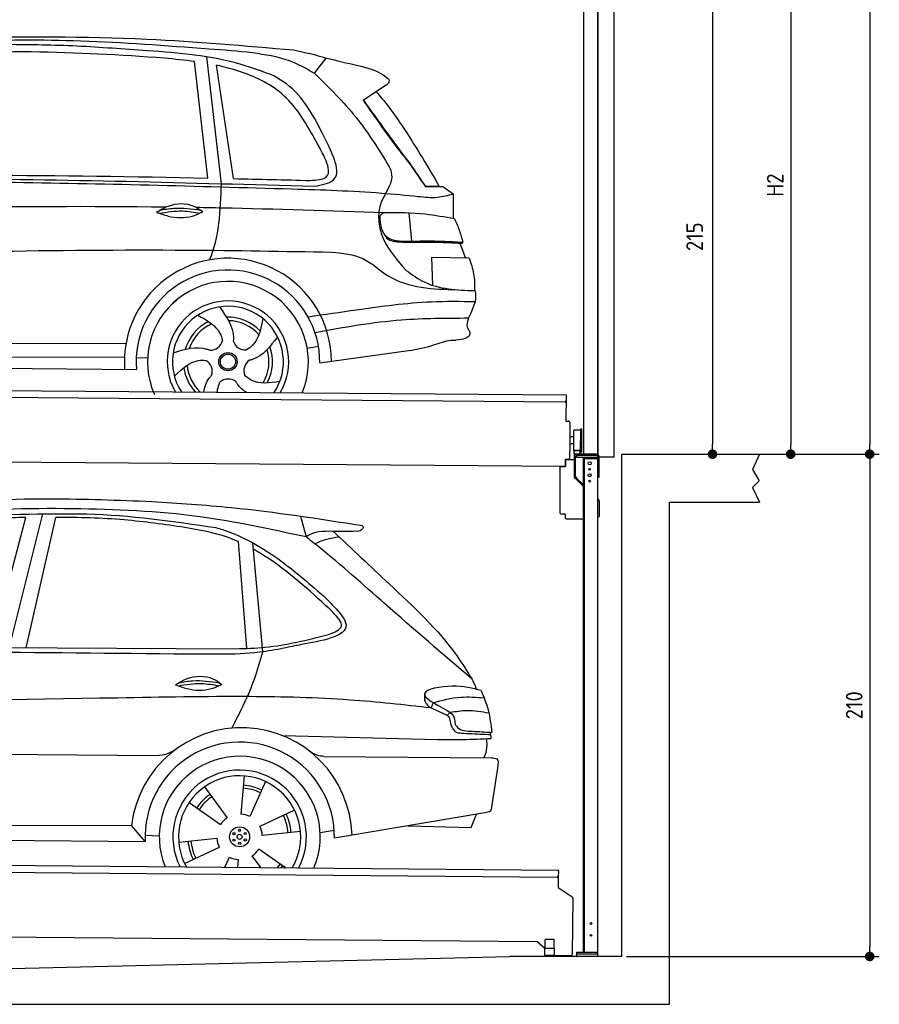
# Model space of a CAD drawing. Header units: millimetres. Extents: x -411 to 6777, y 0 to 6927.
# Tile 5 of 6: x 3183 to 6777, y 0 to 4117. Entities that reach past the tile are written whole.
import ezdxf

# ---------------------------------------------------------------- set-up
doc = ezdxf.new("R2010")
doc.units = ezdxf.units.MM
doc.layers.add('4', color=3, linetype='Continuous')
for name, color, linetype, lineweight in [('AM_0', 7, 'Continuous', 50), ('car', 10, 'Continuous', 25), ('Gebäude', 7, 'Continuous', 25), ('Plattform', 7, 'Continuous', 25), ('Ständer vorne', 7, 'Continuous', 25), ('Tor', 200, 'Continuous', 25)]:
    doc.layers.add(name, color=color, linetype=linetype, lineweight=lineweight)
doc.styles.get("Standard").update_dxf_attribs({"font": 'ISOCP.SHX'})
doc.dimstyles.new('GEN-ISO', dxfattribs={"dimscale": 20, "dimtxt": 3.5, "dimasz": 2, "dimexe": 2, "dimexo": 1, "dimgap": 1.5, "dimtad": 1, "dimdec": 1, "dimlfac": 0.1, "dimdsep": 46, "dimtxsty": 'STANDARD', "dimblk": 'PUNKT', "dimcen": 2, "dimclrd": 256, "dimclre": 256, "dimclrt": 2, "dimadec": 0, "dimazin": 0, "dimtp": 0.1, "dimtm": 0.1, "dimtfac": 0.71, "dimtdec": 1, "dimtmove": 2, "dimatfit": 3, "dimldrblk": 'PUNKT', "dimfxl": 2, "dimtolj": 1, "dimarcsym": 0})

# ---------------------------------------------------------------- blocks, each defined once
blk = doc.blocks.new('PUNKT')
at = {"layer": '4', "color": 0, "linetype": 'ByBlock'}
blk.add_line((-0.5, 0), (-1, 0), dxfattribs=at)
at = {"layer": '4', "color": 0, "linetype": 'ByBlock', "const_width": 0.5}
blk.add_lwpolyline([(-0.25, 0, 1), (0.25, 0, 1)], format="xyb", close=True, dxfattribs=at)
blk = doc.blocks.new('*D68')
at = {"layer": '4', "lineweight": -2, "transparency": 16777216}
for p, q in [((5720, 6150.6), (6776.9, 6150.6)), ((6736.9, 6110.6), (6736.9, 2340)), ((6195.4, 2300), (6776.9, 2300))]:
    blk.add_line(p, q, dxfattribs=at)
at = {"layer": 'Defpoints', "color": 0, "transparency": 16777216}
for p in [(5700, 6150.6), (6175.4, 2300), (6736.9, 2300)]:
    blk.add_point(p, dxfattribs=at)
at = {"layer": '4', "lineweight": -2, "transparency": 16777216, "xscale": 40, "yscale": 40, "zscale": 40}
for p, rotation in [((6736.9, 6150.6), 90), ((6736.9, 2300), 270)]:
    blk.add_blockref('PUNKT', p, dxfattribs=dict(at, rotation=rotation))
at = {"layer": '4', "color": 2, "transparency": 16777216, "insert": (6671.9, 4225.3), "char_height": 70, "attachment_point": 5, "rotation": 90}
blk.add_mtext('385', dxfattribs=at)
blk = doc.blocks.new('*D69')
at = {"layer": '4', "lineweight": -2, "transparency": 16777216}
for p, q in [((6295.4, 2300), (6776.9, 2300)), ((6736.9, 2260), (6736.9, 240)), ((5720, 200), (6776.9, 200))]:
    blk.add_line(p, q, dxfattribs=at)
at = {"layer": 'Defpoints', "color": 0, "transparency": 16777216}
for p in [(6275.4, 2300), (5700, 200), (6736.9, 200)]:
    blk.add_point(p, dxfattribs=at)
at = {"layer": '4', "lineweight": -2, "transparency": 16777216, "xscale": 40, "yscale": 40, "zscale": 40}
for p, rotation in [((6736.9, 2300), 90), ((6736.9, 200), 270)]:
    blk.add_blockref('PUNKT', p, dxfattribs=dict(at, rotation=rotation))
at = {"layer": '4', "color": 2, "transparency": 16777216, "insert": (6671.9, 1250), "char_height": 70, "attachment_point": 5, "rotation": 90}
blk.add_mtext('210', dxfattribs=at)
blk = doc.blocks.new('*D70')
at = {"layer": '4', "lineweight": -2, "transparency": 16777216}
for p, q in [((5920, 4550), (6446.5, 4550)), ((6406.5, 4510), (6406.5, 2340)), ((6295.4, 2300), (6446.5, 2300))]:
    blk.add_line(p, q, dxfattribs=at)
at = {"layer": 'Defpoints', "color": 0, "transparency": 16777216}
for p in [(5900, 4550), (6275.4, 2300), (6406.5, 2300)]:
    blk.add_point(p, dxfattribs=at)
at = {"layer": '4', "lineweight": -2, "transparency": 16777216, "xscale": 40, "yscale": 40, "zscale": 40}
for p, rotation in [((6406.5, 4550), 90), ((6406.5, 2300), 270)]:
    blk.add_blockref('PUNKT', p, dxfattribs=dict(at, rotation=rotation))
at = {"layer": '4', "color": 2, "transparency": 16777216, "insert": (6341.5, 3425), "char_height": 70, "attachment_point": 5, "rotation": 90}
blk.add_mtext('H2', dxfattribs=at)
blk = doc.blocks.new('*D72')
at = {"layer": '4', "lineweight": -2, "transparency": 16777216}
for p, q in [((5457.5, 4450), (6119.3, 4450)), ((6079.3, 4410), (6079.3, 2340)), ((6099.3, 2300), (6119.3, 2300))]:
    blk.add_line(p, q, dxfattribs=at)
at = {"layer": 'Defpoints', "color": 0, "transparency": 16777216}
for p in [(5437.5, 4450), (6079.3, 2300), (6079.3, 2300)]:
    blk.add_point(p, dxfattribs=at)
at = {"layer": '4', "lineweight": -2, "transparency": 16777216, "xscale": 40, "yscale": 40, "zscale": 40}
for p, rotation in [((6079.3, 4450), 90), ((6079.3, 2300), 270)]:
    blk.add_blockref('PUNKT', p, dxfattribs=dict(at, rotation=rotation))
at = {"layer": '4', "color": 2, "transparency": 16777216, "insert": (6004.7, 3209.2), "char_height": 70, "attachment_point": 5, "rotation": 90}
blk.add_mtext('215', dxfattribs=at)
blk = doc.blocks.new('UG Plattfrom Gl550')
at = {"layer": 'Plattform'}
for p, q in [((498.3, 603.8), (5435.1, 560.7)), ((5429.8, 530.7), (503, 573.7)), ((5434.9, 535.7), (5434.5, 488.2)), ((5435, 554.7), (5434.9, 535.7)), ((5435, 554.7), (5435.1, 560.7)), ((5434.5, 488.2), (5492.9, 448.7)), ((5495.1, 444.5), (5493, 208.2)), ((5347, 261.5), (621.4, 302.7)), ((5378.7, 233.7), (5347, 261.5)), ((5379.7, 235.2), (5380.1, 271.2)), ((5418.1, 270.8), (5380.1, 271.2)), ((5417.7, 234.8), (5418.1, 270.8)), ((5378.5, 205.2), (5378.7, 235.2)), ((5378.7, 235.2), (5418.7, 234.8)), ((5418.5, 204.8), (5418.7, 234.8)), ((5378.5, 205.2), (5418.5, 204.8)), ((5488, 203.2), (5414.8, 203.9))]:
    blk.add_line(p, q, dxfattribs=at)
for centre, radius, start, end in [((5429.9, 535.7), 5, 269.5, 359.5), ((5490.1, 444.5), 5, 359.5, 55.9134), ((5425.8, 243.8), 12, 227.6897, 228.0904), ((5488, 208.2), 5, 269.5, 359.5), ((5414.9, 208.9), 5, 232.6301, 269.5)]:
    blk.add_arc(centre, radius, start, end, dxfattribs=at)
blk = doc.blocks.new('Palette EG Gl550')
at = {"layer": 'Plattform'}
for p, q in [((429.5, 2587), (5467.3, 2548)), ((5462.1, 2518), (434.2, 2557)), ((5467.3, 2548), (5466.5, 2438)), ((5466.5, 2438), (5478.5, 2437.9)), ((5483.4, 2432.8), (5482.7, 2342.8)), ((5499.6, 2315.6), (5500.2, 2399.8)), ((5527.5, 2310.5), (5528.3, 2404.5)), ((5532.3, 2404.5), (5531.5, 2310.5)), ((5501.1, 2372.8), (5484.1, 2373)), ((5482.7, 2342.8), (5482.3, 2282.9)), ((5499.8, 2342.7), (5482.7, 2342.8)), ((5525.9, 2315), (5500.9, 2315)), ((5500.9, 2300), (5500.9, 2315)), ((5512.9, 2315), (5500.9, 2315)), ((5500.9, 2300), (5500.9, 2315)), ((5525.9, 2300), (5525.9, 2315)), ((5525.9, 2300), (5525.9, 2315)), ((5465, 2248), (341.7, 2287.7)), ((5465.2, 2278), (5465, 2248)), ((5465.2, 2278), (5477.2, 2277.9)), ((5477.2, 2277.9), (5465.2, 2278)), ((5500.9, 2300), (5525.9, 2300)), ((5525.9, 2300), (5500.9, 2300))]:
    blk.add_line(p, q, dxfattribs=at)
for centre, radius, start, end in [((5462.1, 2523), 5, 268.5823, 358.5607), ((5478.4, 2432.9), 5, 359.556, 89.556), ((5500.6, 2399.8), 0.4, 91.7323, 179.3444), ((5511.7, 2073.6), 326.8, 87.1739, 91.9438), ((5527.8, 2400.4), 0.4, 266.9623, 359.3444), ((5530.3, 2404.5), 2, 359.3444, 179.3444), ((5500, 2315.6), 0.4, 179.3444, 266.9565), ((5519.7, 3199.4), 884.4, 268.7196, 270.4008), ((5491.8, 3403.4), 1088.9, 271.795, 271.861), ((5527.2, 2314.6), 0.4, 359.556, 91.938), ((5529.5, 2310.5), 2, 179.3444, 359.3444), ((5477.3, 2282.9), 5, 269.556, 359.556)]:
    blk.add_arc(centre, radius, start, end, dxfattribs=at)
blk = doc.blocks.new('Car_UG')
at = {"layer": 'car'}
for p, q in [((3049.2, 1522.4), (3188.4, 2067.2)), ((3119.4, 1502.8), (3258.9, 2083.2)), ((3195.1, 1523.2), (3313.9, 2069.2)), ((4335.9, 2084.9), (4360.6, 1997.9)), ((4117.6, 1529.9), (4077.5, 1975.5)), ((4183.9, 1515.6), (4137.4, 1971.2)), ((2018.2, 1516.7), (4071.9, 1528)), ((4898.3, 1310.6), (4890.6, 1288.6)), ((4969.6, 1271), (4957.5, 1258.2)), ((4270.6, 1166.3), (4917.8, 1157)), ((1740.1, 1072.2), (3746.7, 1078.5)), ((4444, 1080.7), (5146, 1082.9)), ((5170.6, 1040), (5147.6, 876.4)), ((4111.2, 996.4), (4099.2, 836.6)), ((3946.4, 949.2), (4041.9, 820.4)), ((4200.6, 974.2), (4136.9, 827.1)), ((3882.4, 882.9), (4014.8, 792.6)), ((4324, 855.1), (4179.5, 785.6)), ((5119.5, 852.3), (4491.4, 739.8)), ((5062.9, 790.2), (5084.5, 846)), ((1832.9, 770.4), (3642.9, 784.6)), ((3701, 717.8), (3642.9, 784.6)), ((4799.7, 795), (5062.9, 790.2)), ((3700.2, 744), (3759.2, 742.7)), ((4349.4, 766.5), (4190.1, 748.2)), ((4431.8, 763.6), (4490.2, 772.9)), ((1770.2, 716.1), (3701, 717.8)), ((3840.9, 716.5), (4000.2, 734.8)), ((3866.3, 628), (4010.8, 697.5)), ((4184.6, 613.8), (4148.4, 662.6)), ((4287.7, 613.9), (4175.5, 690.5)), ((4035.1, 613.6), (4053.4, 655.9)), ((4088.6, 613.6), (4091.1, 646.4))]:
    blk.add_line(p, q, dxfattribs=at)
for centre, radius in [((4095.2, 741.5), 41.9), ((4071.2, 754.5), 4.46), ((4095.1, 741.5), 10.7), ((4094.4, 768.7), 4.46), ((4118.3, 755.7), 4.46), ((4072, 727.3), 4.46), ((4095.9, 714.3), 4.46), ((4119, 728.6), 4.46)]:
    blk.add_circle(centre, radius, dxfattribs=at)
for centre, radius, start, end in [((4102.8, 735.3), 462.5, 2.1852, 173.8782), ((4095.8, 741.9), 395.6, 359.6869, 183.4999), ((4095.8, 741.9), 336.7, 337.6776, 202.4775), ((4095.2, 741.5), 279.1, 332.8088, 207.3462), ((4095.2, 741.5), 255.4, 330.0358, 210.1193), ((4095.2, 741.5), 216.3, 65.4485, 86.5251), ((4095.2, 741.5), 216.3, 125.4485, 146.5251), ((4095.1, 741.5), 204, 125.3726, 146.5671), ((4095.1, 741.5), 204, 65.3726, 86.5671), ((4095.2, 741.5), 95.2, 64.034, 87.5844), ((4095.1, 741.5), 204, 5.3726, 26.5671), ((4095.1, 741.5), 216.3, 5.4485, 26.5251), ((4095.2, 741.5), 95.2, 124.034, 147.5844), ((4095.1, 741.5), 95.2, 4.034, 27.5844), ((4095.1, 741.5), 216.3, 185.4485, 206.5251), ((4095.1, 741.5), 204, 185.3726, 206.5671), ((4095.1, 741.5), 95.2, 184.034, 207.5844), ((4095.1, 741.5), 95.2, 304.034, 327.5844), ((4095.1, 741.5), 95.2, 244.034, 267.5844), ((4095.1, 741.5), 204, 321.2555, 326.5671), ((4095.1, 741.5), 216.3, 323.8482, 326.5251)]:
    blk.add_arc(centre, radius, start, end, dxfattribs=at)
for points, knots in [([(2673.6, 2101.7), (2688.3, 2103.8), (2892.1, 2133.3), (3240, 2153.3), (3572.3, 2144.1), (3713.5, 2140.2)], [0, 0, 0, 0, 44.363443, 617.827051, 1041.677324, 1041.677324, 1041.677324, 1041.677324]), ([(4360.6, 1997.9), (4212.5, 2028.4), (3890.5, 2094.7), (3371.9, 2112.1), (2931.5, 2097.6), (2671.4, 2060.7), (2598.4, 2050.4)], [0, 0, 0, 0, 452.969864, 984.660554, 1551.463157, 1772.575196, 1772.575196, 1772.575196, 1772.575196]), ([(3713.5, 2140.2), (3824.9, 2134), (4119.8, 2117.7), (4412.2, 2074.8), (4594.1, 2048)], [0, 0, 0, 0, 334.596694, 885.796742, 885.796742, 885.796742, 885.796742]), ([(3188.4, 2067.2), (3174.9, 2066.9), (3075.5, 2064.8), (2904.7, 2061.4), (2749, 2038.7), (2678.4, 2028.4)], [666.326512, 666.326512, 666.326512, 666.326512, 706.624571, 964.215873, 1178.205668, 1178.205668, 1178.205668, 1178.205668]), ([(2694.7, 2041.5), (2699.6, 2042.3), (2889.8, 2073.3), (3138.1, 2082), (3380.2, 2085), (3434.7, 2085.7)], [0, 0, 0, 0, 14.958905, 578.066478, 741.647169, 741.647169, 741.647169, 741.647169]), ([(3853, 2032.7), (3768.5, 2043.9), (3589.5, 2067.6), (3409.2, 2070), (3313.9, 2069.2)], [0, 0, 0, 0, 255.50817, 540.950796, 540.950796, 540.950796, 540.950796]), ([(3434.7, 2085.7), (3437.6, 2085.6), (3621.2, 2082.5), (3803.6, 2057.8), (3983, 2033.5)], [0, 0, 0, 0, 8.707457, 550.797583, 550.797583, 550.797583, 550.797583]), ([(4077.5, 1975.5), (4062.4, 1982), (3990.2, 2009.7), (3913.4, 2022.6), (3853, 2032.7)], [496.692868, 496.692868, 496.692868, 496.692868, 546.059875, 728.869941, 728.869941, 728.869941, 728.869941]), ([(3983, 2033.5), (3992.1, 2030.8), (4122.8, 1993.1), (4274.9, 1889.8), (4402.4, 1780.6), (4434, 1753.4)], [0, 0, 0, 0, 28.300877, 407.953602, 533.273686, 533.273686, 533.273686, 533.273686]), ([(4567.3, 2023.6), (4540.9, 2022.8), (4476.9, 2020.7), (4400.8, 2025.5), (4365, 2000.8), (4360.6, 1997.9)], [0, 0, 0, 0, 80.522652, 194.664465, 210.337598, 210.337598, 210.337598, 210.337598]), ([(4474.2, 2022.3), (4552.5, 1949.8), (4731.7, 1783.9), (4944.6, 1591.7), (5039.9, 1442.6), (5060.7, 1410)], [0, 0, 0, 0, 320.576675, 734.270248, 850.262502, 850.262502, 850.262502, 850.262502]), ([(4594.1, 2048), (4595.8, 2046.4), (4601.5, 2041.3), (4590, 2023.4), (4576.1, 2023.5), (4567.3, 2023.6)], [0, 0, 0, 0, 6.503563, 21.332115, 46.748977, 46.748977, 46.748977, 46.748977]), ([(5060.7, 1410), (4937.4, 1513.5), (4721.5, 1694.6), (4492.8, 1896.3), (4378.8, 1983.9), (4360.6, 1997.9)], [0, 0, 0, 0, 483.056147, 845.367922, 914.230443, 914.230443, 914.230443, 914.230443]), ([(4397.3, 1969.6), (4413.3, 1977.2), (4445.4, 1992.5), (4480.7, 1997.3), (4498.4, 1999.8)], [0, 0, 0, 0, 52.794285, 106.128892, 106.128892, 106.128892, 106.128892]), ([(4477.3, 1683.1), (4391, 1761.8), (4285.5, 1857.9), (4162.9, 1932.5), (4140.1, 1944.9)], [0, 0, 0, 0, 349.622047, 427.224064, 427.224064, 427.224064, 427.224064]), ([(4434, 1753.4), (4448.8, 1739.2), (4484.5, 1704.7), (4586.9, 1590.1), (4379.5, 1555.8), (4295.1, 1537.1), (4272.3, 1532)], [0, 0, 0, 0, 64.508303, 155.959603, 359.557587, 434.696523, 434.696523, 434.696523, 434.696523]), ([(4458.1, 1590.9), (4483.4, 1601.3), (4534.4, 1622.3), (4496.5, 1662.7), (4477.3, 1683.1)], [0, 0, 0, 0, 64.897781, 131.027998, 131.027998, 131.027998, 131.027998]), ([(4071.9, 1528), (4112.5, 1529.5), (4243.4, 1534.4), (4370.4, 1567.8), (4458.1, 1590.9)], [0, 0, 0, 0, 121.545303, 392.179354, 392.179354, 392.179354, 392.179354]), ([(4272.3, 1532), (4238.6, 1525.2), (4151.2, 1507.4), (3996.6, 1502.9), (3876.9, 1502.8), (3811.9, 1502.7)], [0, 0, 0, 0, 103.03135, 267.243941, 462.405232, 462.405232, 462.405232, 462.405232]), ([(4058.7, 1195.7), (4092.8, 1264.2), (4144, 1367.4), (4173.9, 1478.4), (4183.9, 1515.6)], [0, 0, 0, 0, 228.776239, 344.156953, 344.156953, 344.156953, 344.156953]), ([(3820.1, 1374.7), (3836.1, 1384.5), (3882.2, 1412.9), (3960.6, 1416.3), (4001.7, 1386.9), (4013.7, 1378.2)], [0, 0, 0, 0, 56.386158, 162.852709, 206.792536, 206.792536, 206.792536, 206.792536]), ([(3820.1, 1374.7), (3836.1, 1368.8), (3884.3, 1351.8), (3955.1, 1349.6), (3999.8, 1371.4), (4013.7, 1378.2)], [5.208578, 5.208578, 5.208578, 5.208578, 44.198582, 121.455021, 156.55166, 156.55166, 156.55166, 156.55166]), ([(3831.8, 1370.5), (3864.2, 1375.9), (3920.8, 1385.4), (3977.2, 1376.6), (4001.3, 1372.3)], [0, 0, 0, 0, 73.878693, 129.282646, 129.282646, 129.282646, 129.282646]), ([(3833.7, 1383), (3853.2, 1386.9), (3909.6, 1397.4), (3966.9, 1390.2), (4004.3, 1384.9)], [7.57653, 7.57653, 7.57653, 7.57653, 52.544532, 137.659237, 137.659237, 137.659237, 137.659237]), ([(5099.2, 1362.9), (5063.2, 1372.1), (4992.3, 1390.4), (4805.8, 1355.3), (4908.8, 1303.6), (4960.9, 1277.5)], [0, 0, 0, 0, 123.107987, 242.156921, 363.520645, 363.520645, 363.520645, 363.520645]), ([(5099.2, 1362.9), (5110.2, 1336.4), (5133.4, 1280.6), (5140.7, 1220.6), (5144.6, 1189)], [0, 0, 0, 0, 85.533017, 180.427109, 180.427109, 180.427109, 180.427109]), ([(4890.6, 1288.6), (4777.2, 1299.9), (4524.7, 1325.1), (4086.9, 1331.2), (2954.4, 1298.1), (1961.1, 1279.8), (1151.4, 1264.8)], [0, 0, 0, 0, 341.879851, 760.963773, 1312.001547, 3741.308129, 3741.308129, 3741.308129, 3741.308129]), ([(4862.9, 1319.5), (4865.2, 1314.5), (4874.7, 1293.5), (4909.3, 1280.6), (4934.5, 1269.4), (4944.4, 1265)], [0, 0, 0, 0, 16.389871, 67.796127, 100.528992, 100.528992, 100.528992, 100.528992]), ([(4898.3, 1310.6), (4936.2, 1321), (5006.1, 1340.2), (5078.4, 1335.2), (5111.5, 1332.8)], [0, 0, 0, 0, 116.874908, 215.743745, 215.743745, 215.743745, 215.743745]), ([(4960.9, 1277.5), (4968.3, 1272.2), (4986.9, 1258.9), (4989.7, 1235.6), (4991.3, 1221.5)], [0, 0, 0, 0, 26.318616, 66.284673, 66.284673, 66.284673, 66.284673]), ([(4969.6, 1271), (4993.5, 1274.9), (5047.4, 1283.8), (5101.5, 1275.3), (5131.6, 1270.6)], [0, 0, 0, 0, 72.240439, 162.98683, 162.98683, 162.98683, 162.98683]), ([(4944.4, 1265), (4951.5, 1261.9), (4966.4, 1255.3), (4968.7, 1239.1), (4969.9, 1230.6)], [0, 0, 0, 0, 21.842303, 45.682515, 45.682515, 45.682515, 45.682515]), ([(4969.9, 1230.6), (4971.3, 1226.9), (4976.6, 1212.2), (4987.9, 1187), (5008.8, 1185.3), (5017.3, 1184.6)], [0, 0, 0, 0, 11.944086, 47.503692, 71.615823, 71.615823, 71.615823, 71.615823]), ([(4991.3, 1221.5), (4994.4, 1216.8), (5009.2, 1193.9), (5071.6, 1192.8), (5118.3, 1190.3), (5144.6, 1189)], [0, 0, 0, 0, 16.485849, 80.052138, 161.961551, 161.961551, 161.961551, 161.961551]), ([(4917.8, 1157), (4953.4, 1157.1), (5028, 1157.2), (5102.4, 1161.4), (5141.4, 1163.6)], [0, 0, 0, 0, 106.769841, 223.734473, 223.734473, 223.734473, 223.734473]), ([(5017.3, 1184.6), (5047, 1183.3), (5087.6, 1181.6), (5128.2, 1180.5), (5139.1, 1180.2)], [0, 0, 0, 0, 89.235627, 121.835134, 121.835134, 121.835134, 121.835134]), ([(5113.8, 1082.8), (5117.8, 1092.8), (5128.1, 1118.3), (5125.3, 1145.8), (5123.5, 1162.6)], [0, 0, 0, 0, 32.021295, 81.392264, 81.392264, 81.392264, 81.392264]), ([(3746.7, 1078.5), (3760.6, 1080), (3792.1, 1083.3), (3818.5, 1101.2), (3833.3, 1111.2)], [0, 0, 0, 0, 41.31295, 93.783848, 93.783848, 93.783848, 93.783848]), ([(4444, 1080.7), (4434.2, 1081.8), (4410.6, 1084.4), (4390.9, 1098), (4379.4, 1105.9)], [0, 0, 0, 0, 29.123879, 70.238093, 70.238093, 70.238093, 70.238093]), ([(5146, 1082.9), (5154, 1082.2), (5176.2, 1080.2), (5172.8, 1055.8), (5170.6, 1040)], [0, 0, 0, 0, 21.151799, 59.232385, 59.232385, 59.232385, 59.232385]), ([(5147.6, 876.4), (5146.4, 870.2), (5143.5, 855.6), (5128.3, 853.5), (5119.5, 852.3)], [0, 0, 0, 0, 17.391955, 40.853649, 40.853649, 40.853649, 40.853649])]:
    blk.add_open_spline(points, degree=3, knots=knots, dxfattribs=at)
for points in [[(3811.9, 1502.7), (3190.9, 1502.8), (2569.9, 1502.9), (1948.9, 1503)], [(5060.7, 1410), (5067, 1396), (5073.2, 1382), (5079.3, 1367.9)], [(4862.1, 1344.7), (4862.4, 1336.3), (4862.6, 1327.9), (4862.9, 1319.5)], [(5137.6, 1189.4), (5139.1, 1180.8), (5140.3, 1172.2), (5141.4, 1163.6)]]:
    blk.add_open_spline(points, degree=3, dxfattribs=at)
blk = doc.blocks.new('Car_EG')
at = {"layer": 'car'}
for p, q in [((3942.6, 3485.3), (3883.6, 3971.9)), ((3999.8, 3462), (3934.3, 3991.9)), ((4049.9, 3483.7), (3975.3, 3956.9)), ((4384.7, 3927.1), (4433.5, 3990.6)), ((4682.5, 3878.1), (4589.5, 3814.8)), ((4855, 3458.2), (4890, 3458.3)), ((4890, 3458.3), (4910.1, 3458.3)), ((4910.5, 3457.7), (4925, 3458.1)), ((4925, 3458.1), (4969.4, 3427.2)), ((4852.1, 3457.4), (4910.5, 3457.7)), ((4969.4, 3427.2), (4969.4, 3323.1)), ((4783.5, 3345.1), (4795.8, 3228.1)), ((4998.4, 3221.3), (5022.8, 3158.4)), ((5037.6, 3158.3), (4879.8, 3159.6)), ((4879.8, 3159.6), (4885.1, 3044.3)), ((5064.2, 2976.3), (5046.1, 2928.9)), ((1740.5, 2779.3), (3605.8, 2790.6)), ((4363.7, 2777.2), (4410.5, 2786.1)), ((4416.7, 2715.6), (4787.5, 2770.1)), ((1741.7, 2725.9), (3599.8, 2733.6)), ((3648.9, 2732.1), (3696.6, 2731.5)), ((1693, 2686), (3650.2, 2682.3))]:
    blk.add_line(p, q, dxfattribs=at)
for radius in [38.2, 31.6]:
    blk.add_circle((4032.7, 2718), radius, dxfattribs=at)
for centre, radius, start, end in [((4032.7, 2717.4), 433.1, 0.713, 184.6115), ((4032.7, 2717.4), 384, 359.7282, 185.2384), ((4032.7, 2717.4), 336.4, 337.7995, 204.4935), ((4032.7, 2718), 254, 329.8221, 210.1779), ((4032.7, 2718), 231.9, 326.5904, 213.4096), ((4032.7, 2718), 186.2, 116.2626, 164.3912), ((4032.7, 2718), 186.2, 44.2633, 92.4011), ((4032.7, 2718), 171.5, 41.5902, 89.736), ((4032.7, 2718), 171.5, 113.5905, 161.7257), ((3957.6, 2817.5), 52.3, 268.6722, 348.431), ((4104.1, 2820.1), 52.3, 196.6722, 276.431), ((4032.7, 2718), 171.5, 329.577, 17.7302), ((4032.7, 2718), 186.2, 332.2513, 20.3964), ((3914.9, 2677.3), 52.3, 340.6722, 60.431), ((4151.9, 2681.6), 52.3, 124.6722, 204.431), ((4032.7, 2718), 186.2, 188.2502, 223.2875), ((4032.7, 2718), 171.5, 185.5775, 228.1156), ((4035, 2593.3), 52.3, 52.6722, 132.431)]:
    blk.add_arc(centre, radius, start, end, dxfattribs=at)
for points, knots in [([(3391.1, 4032.7), (3294.5, 4035.1), (3064.1, 4040.8), (2759.8, 4021.2), (2552.3, 4005.9), (2478.2, 4000.4)], [0, 0, 0, 0, 289.925788, 691.034976, 914.075582, 914.075582, 914.075582, 914.075582]), ([(2526.1, 4023.5), (2656.1, 4033.3), (2949.1, 4055.4), (3422.1, 4061.7), (3824, 4033.3), (4067.8, 4017.8), (4125.5, 4011)], [0, 0, 0, 0, 391.04113, 881.651907, 1416.366113, 1602.404452, 1602.404452, 1602.404452, 1602.404452]), ([(2900.7, 4066.6), (3161.9, 4070.3), (3628.3, 4076.8), (4093.2, 4039.6), (4297.8, 4023.3)], [0, 0, 0, 0, 783.131876, 1398.451598, 1398.451598, 1398.451598, 1398.451598]), ([(3883.6, 3971.9), (3841.9, 3977.3), (3614.6, 3997.6), (3386.9, 4003), (3201.3, 4007.3)], [637.56261, 637.56261, 637.56261, 637.56261, 763.549902, 1320.810124, 1320.810124, 1320.810124, 1320.810124]), ([(4214.9, 3914.6), (4169.6, 3931.3), (4000.1, 3993.8), (3718.7, 4014.5), (3489.1, 4027.3), (3391.1, 4032.7)], [0, 0, 0, 0, 144.38685, 540.679923, 835.691207, 835.691207, 835.691207, 835.691207]), ([(4125.5, 4011), (4177.8, 4003.9), (4269.5, 3991.4), (4350, 3946.5), (4384.7, 3927.1)], [0, 0, 0, 0, 156.409573, 274.497028, 274.497028, 274.497028, 274.497028]), ([(4394.4, 3641.5), (4355, 3710.9), (4281.5, 3840.5), (4111.5, 3923.5), (4010.6, 3949.6), (3975.3, 3956.9)], [0, 0, 0, 0, 233.684399, 436.644927, 544.706034, 544.706034, 544.706034, 544.706034]), ([(4433.5, 3990.6), (4477.2, 3980.7), (4557.4, 3962.6), (4651.8, 3941.1), (4688.3, 3909.7), (4696.1, 3903)], [0, 0, 0, 0, 135.791183, 248.765766, 279.520552, 279.520552, 279.520552, 279.520552]), ([(4427.7, 3661.6), (4384.2, 3745.2), (4330.6, 3848.2), (4233.2, 3904.1), (4214.9, 3914.6)], [0, 0, 0, 0, 271.559773, 334.41549, 334.41549, 334.41549, 334.41549]), ([(4384.7, 3927.1), (4445.9, 3868.1), (4567.1, 3751.3), (4656.6, 3608.9), (4700.9, 3538.4)], [0, 0, 0, 0, 254.089873, 502.76226, 502.76226, 502.76226, 502.76226]), ([(4696.1, 3903), (4696.9, 3899.2), (4698.9, 3888.4), (4689, 3882.1), (4682.5, 3878.1)], [0, 0, 0, 0, 10.855432, 30.979101, 30.979101, 30.979101, 30.979101]), ([(4643.4, 3851.5), (4687.4, 3803.9), (4783, 3670.3), (4864.1, 3536.7), (4910.5, 3457.7)], [395.653943, 395.653943, 395.653943, 395.653943, 587.122502, 864.540302, 864.540302, 864.540302, 864.540302]), ([(4589.5, 3814.8), (4640.4, 3743.2), (4704.5, 3653.1), (4773.6, 3566.8), (4787.8, 3549)], [0, 0, 0, 0, 263.425265, 331.664547, 331.664547, 331.664547, 331.664547]), ([(4591, 3815.8), (4622.7, 3772), (4680.2, 3692.4), (4739.2, 3614), (4765.7, 3578.8)], [0, 0, 0, 0, 162.25725, 294.477825, 294.477825, 294.477825, 294.477825]), ([(4370.7, 3478.3), (4396.3, 3480.3), (4482.3, 3486.9), (4430.6, 3577.8), (4394.4, 3641.5)], [0, 0, 0, 0, 66.110822, 221.440769, 221.440769, 221.440769, 221.440769]), ([(4388.1, 3454.1), (4419.3, 3460.1), (4520.1, 3479.5), (4465.4, 3587.2), (4427.7, 3661.6)], [0, 0, 0, 0, 83.009931, 268.207531, 268.207531, 268.207531, 268.207531]), ([(4765.7, 3578.8), (4773.3, 3570), (4783.5, 3558.2), (4792.1, 3545.3), (4794.2, 3542)], [0, 0, 0, 0, 34.815048, 46.557672, 46.557672, 46.557672, 46.557672]), ([(4787.8, 3549), (4798.4, 3533.3), (4819.3, 3502.4), (4841.2, 3472.2), (4852.1, 3457.4)], [0, 0, 0, 0, 56.812879, 111.923736, 111.923736, 111.923736, 111.923736]), ([(4700.9, 3538.4), (4705.3, 3527.5), (4722.9, 3483.5), (4678.8, 3421.7), (4656.9, 3359.9), (4657.9, 3328.7), (4658.2, 3317.6)], [0, 0, 0, 0, 34.097953, 138.175108, 197.887596, 230.983362, 230.983362, 230.983362, 230.983362]), ([(1828.7, 3450), (2122.7, 3454.9), (2546.2, 3461.9), (3368.5, 3462), (3896.6, 3450.9), (4295.2, 3442.6)], [0, 0, 0, 0, 882.102268, 1270.770708, 2466.750946, 2466.750946, 2466.750946, 2466.750946]), ([(1832.4, 3461.3), (2161, 3467.2), (3012.9, 3482.6), (3864.8, 3465), (4388.1, 3454.1)], [0, 0, 0, 0, 985.739727, 2555.887054, 2555.887054, 2555.887054, 2555.887054]), ([(4836.1, 3481), (4841.1, 3474.2), (4846.3, 3467), (4851.5, 3459.8), (4852.4, 3458.4), (4853.8, 3458.3), (4855, 3458.2)], [0, 0, 0, 0, 25.300776, 26.442713, 27.003963, 30.176579, 30.176579, 30.176579, 30.176579]), ([(4295.2, 3442.6), (4420.4, 3439.7), (4596.5, 3435.6), (4772, 3419.9), (4822.8, 3415.3)], [0, 0, 0, 0, 375.490289, 528.429148, 528.429148, 528.429148, 528.429148]), ([(4822.8, 3415.3), (4849.8, 3412.6), (4899.5, 3407.6), (4947.5, 3421), (4969.4, 3427.2)], [0, 0, 0, 0, 80.452469, 148.273091, 148.273091, 148.273091, 148.273091]), ([(3729.1, 3340.6), (3745.1, 3350.4), (3791.3, 3378.8), (3869.7, 3382.2), (3910.8, 3352.8), (3922.8, 3344.2)], [0, 0, 0, 0, 56.386158, 162.852709, 206.792536, 206.792536, 206.792536, 206.792536]), ([(3729.1, 3340.6), (3745.2, 3334.7), (3793.3, 3317.7), (3864.2, 3315.5), (3908.8, 3337.3), (3922.8, 3344.2)], [5.208578, 5.208578, 5.208578, 5.208578, 44.198582, 121.455021, 156.55166, 156.55166, 156.55166, 156.55166]), ([(3740.8, 3336.4), (3773.2, 3341.8), (3829.8, 3351.3), (3886.2, 3342.5), (3910.4, 3338.2)], [0, 0, 0, 0, 73.878693, 129.282646, 129.282646, 129.282646, 129.282646]), ([(3742.7, 3348.9), (3762.2, 3352.8), (3818.6, 3363.3), (3875.9, 3356.1), (3913.4, 3350.8)], [7.57653, 7.57653, 7.57653, 7.57653, 52.544532, 137.659237, 137.659237, 137.659237, 137.659237]), ([(4682.3, 3346), (4455.7, 3351.6), (4194.1, 3358.1), (3932.4, 3360.9), (3897.3, 3361.2)], [0, 0, 0, 0, 679.940772, 785.142685, 785.142685, 785.142685, 785.142685]), ([(4682.3, 3346), (4675.1, 3342.7), (4661.3, 3336.5), (4662.7, 3321.7), (4663.3, 3314.6)], [0, 0, 0, 0, 21.276303, 40.575349, 40.575349, 40.575349, 40.575349]), ([(4975.7, 3322), (4934.9, 3329.3), (4837.9, 3346.6), (4739.3, 3346.2), (4682.3, 3346)], [0, 0, 0, 0, 124.191927, 294.878966, 294.878966, 294.878966, 294.878966]), ([(4658.2, 3317.6), (4658.9, 3310.4), (4661.4, 3283.3), (4686.4, 3203.3), (4737.7, 3146.9), (4775.3, 3105.4)], [0, 0, 0, 0, 21.786395, 81.634094, 246.747403, 246.747403, 246.747403, 246.747403]), ([(4663.3, 3314.6), (4666.3, 3293.1), (4670.6, 3262.1), (4707, 3234), (4749.8, 3227), (4783.1, 3227.8), (4802.2, 3228.3)], [0, 0, 0, 0, 61.688141, 88.915796, 131.377114, 188.888446, 188.888446, 188.888446, 188.888446]), ([(4975.7, 3322), (4982.8, 3306.1), (4996.8, 3274.7), (5006.2, 3241.6), (5010.9, 3225.2)], [0, 0, 0, 0, 52.081574, 103.113227, 103.113227, 103.113227, 103.113227]), ([(4682.1, 3255.8), (4686.1, 3248.4), (4693.5, 3234.8), (4712.8, 3228.8), (4729.1, 3225.4), (4744.2, 3224.7), (4754.9, 3224.3), (4759.8, 3224.1)], [0, 0, 0, 0, 24.299806, 44.374389, 57.433548, 74.613131, 89.537932, 89.537932, 89.537932, 89.537932]), ([(4759.8, 3224.1), (4784.1, 3224.2), (4833.7, 3224.3), (4896.6, 3225.1), (4946.6, 3223.3), (4971.1, 3222.5), (4982.4, 3222.1)], [0, 0, 0, 0, 72.676028, 148.847009, 188.713602, 222.633888, 222.633888, 222.633888, 222.633888]), ([(4802.2, 3228.3), (4842.8, 3229.1), (4912.4, 3230.4), (4981.9, 3226.7), (5010.9, 3225.2)], [0, 0, 0, 0, 121.811128, 208.751004, 208.751004, 208.751004, 208.751004]), ([(4982.4, 3222.1), (4986, 3222), (4993.1, 3221.6), (5000.2, 3221.2), (5003.8, 3221)], [0, 0, 0, 0, 10.705348, 21.344027, 21.344027, 21.344027, 21.344027]), ([(5003.8, 3221), (5005.5, 3221), (5008.8, 3220.9), (5010.2, 3223.8), (5010.9, 3225.2)], [0, 0, 0, 0, 4.798676, 8.977894, 8.977894, 8.977894, 8.977894]), ([(1466.3, 3118.1), (1709.7, 3127.3), (2507.6, 3156.9), (3506.8, 3189.1), (4262.6, 3181.5), (4463.6, 3179.4)], [651.356687, 651.356687, 651.356687, 651.356687, 1382.168851, 3046.715693, 3649.598352, 3649.598352, 3649.598352, 3649.598352]), ([(4463.6, 3179.4), (4508.7, 3175.6), (4598.7, 3167.9), (4739.2, 3031.5), (4887.5, 3028.4), (4990, 3026.3)], [0, 0, 0, 0, 132.089839, 263.241357, 556.137776, 556.137776, 556.137776, 556.137776]), ([(5037.6, 3158.3), (5045.3, 3136.9), (5061.1, 3093.3), (5061.5, 3046.8), (5061.7, 3023.1)], [0, 0, 0, 0, 67.622491, 138.154699, 138.154699, 138.154699, 138.154699]), ([(4775.3, 3105.4), (4799.8, 3088), (4883.3, 3028.5), (4988.2, 3025.3), (5062.3, 3023.1)], [0, 0, 0, 0, 89.012732, 303.591941, 303.591941, 303.591941, 303.591941]), ([(5064.2, 2976.3), (5002.8, 2976.7), (4836.8, 2977.7), (4604.5, 2943.5), (4433.9, 2917.5), (4366.5, 2907.2)], [0, 0, 0, 0, 184.056968, 497.583163, 702.083529, 702.083529, 702.083529, 702.083529]), ([(3995.6, 2946.9), (4025.2, 2905.5), (4057.8, 2859.8), (4054.6, 2809.8), (4054, 2805.1)], [0, 0, 0, 0, 140.862207, 155.3883, 155.3883, 155.3883, 155.3883]), ([(5046.1, 2928.9), (5035.6, 2906), (5023.1, 2878.8), (5038.8, 2857.1), (5041.3, 2853.6)], [0, 0, 0, 0, 65.64359, 78.298126, 78.298126, 78.298126, 78.298126]), ([(3904.9, 2911.5), (3942.6, 2890.8), (3990.9, 2864.3), (4006.4, 2817.7), (4008.9, 2806.9)], [0, 0, 0, 0, 119.179133, 152.627431, 152.627431, 152.627431, 152.627431]), ([(4177.3, 2899.3), (4169.3, 2857), (4159, 2802.9), (4119.5, 2773.8), (4110, 2768.1)], [0, 0, 0, 0, 119.179133, 152.546972, 152.546972, 152.546972, 152.546972]), ([(5036.7, 2907.2), (4943.3, 2906.2), (4727.8, 2903.9), (4515.9, 2865.1), (4396, 2841.8)], [0, 0, 0, 0, 279.844829, 645.252119, 645.252119, 645.252119, 645.252119]), ([(5041.3, 2853.6), (5042.1, 2849.2), (5046.5, 2822.8), (5013, 2818.6), (4985.1, 2815.1)], [0, 0, 0, 0, 12.782787, 75.656378, 75.656378, 75.656378, 75.656378]), ([(4239, 2824), (4208.7, 2783.1), (4175.4, 2737.9), (4126.8, 2725.5), (4122.1, 2724.6)], [0, 0, 0, 0, 140.862207, 155.444261, 155.444261, 155.444261, 155.444261]), ([(4787.6, 2770.1), (4823, 2776.8), (4882.7, 2788), (4946.5, 2815.5), (4978.3, 2815.2), (4985.1, 2815.1)], [0, 0, 0, 0, 108.214368, 182.603927, 203.112583, 203.112583, 203.112583, 203.112583]), ([(3803.5, 2753.4), (3852, 2768.8), (3905.5, 2785.7), (3952.1, 2767.2), (3956.4, 2765.2)], [0, 0, 0, 0, 140.862207, 155.442461, 155.442461, 155.442461, 155.442461]), ([(3809.1, 2656.2), (3840.4, 2685.7), (3880.6, 2723.5), (3929.7, 2723.8), (3940.7, 2722.8)], [0, 0, 0, 0, 119.179133, 152.616634, 152.616634, 152.616634, 152.616634]), ([(3932.7, 2590.3), (3936.4, 2612), (3944.5, 2636.7), (3961, 2656.6), (3964.3, 2660.1)], [75.258677, 75.258677, 75.258677, 75.258677, 140.862207, 155.531654, 155.531654, 155.531654, 155.531654]), ([(4111.1, 2590.3), (4096.6, 2599.1), (4080.3, 2612.8), (4068.9, 2630.8), (4066.6, 2635)], [89.202761, 89.202761, 89.202761, 89.202761, 140.862207, 155.53262, 155.53262, 155.53262, 155.53262]), ([(4249.8, 2636.5), (4207.4, 2630.1), (4153.6, 2622.1), (4112.9, 2653.3), (4104.3, 2660)], [0, 0, 0, 0, 119.179133, 151.2485, 151.2485, 151.2485, 151.2485]), ([(3989.4, 2590.3), (3989.6, 2593.9), (3991.1, 2607.8), (3996, 2621.7), (3999.7, 2631.9)], [107.857422, 107.857422, 107.857422, 107.857422, 119.179133, 151.284708, 151.284708, 151.284708, 151.284708])]:
    blk.add_open_spline(points, degree=3, knots=knots, dxfattribs=at)
for points in [[(3201.3, 4007.3), (3161.2, 4006.6), (3121.1, 4005.8), (3081, 4004.9)], [(4297.8, 4023.3), (4343.8, 4013.9), (4389.9, 4004.6), (4433.5, 3990.6)], [(4794.2, 3542), (4808.2, 3521.7), (4822.2, 3501.4), (4836.1, 3481)], [(3011.6, 3489.7), (3321.9, 3491.5), (3632.3, 3489.6), (3942.6, 3485.3)], [(3952.6, 3143.1), (3993.4, 3236.5), (3996.6, 3349.2), (3999.8, 3462)], [(4049.9, 3483.7), (4156.8, 3482.1), (4263.7, 3480.2), (4370.7, 3478.3)], [(3767.1, 3362), (3451.6, 3363.3), (3136, 3359.5), (2820.5, 3352.2)], [(5062.3, 3023.1), (5068.2, 3006.4), (5064.8, 2989.7), (5064.2, 2976.3)], [(3797.6, 2958.1), (3804.9, 2964.5), (3812.2, 2971), (3819.4, 2977.5)]]:
    blk.add_open_spline(points, degree=3, dxfattribs=at)
blk = doc.blocks.new('Ständer_vornr_GT210')
at = {"layer": 'Ständer vorne'}
for p, q in [((5465, 2248), (5465.2, 2278)), ((5465.2, 2278), (5501, 2277.7)), ((5501, 2290), (5501, 2207.2)), ((5506.1, 2207.2), (5506.1, 2290)), ((5595, 2300), (5511, 2300)), ((5595.1, 2295), (5511.1, 2295)), ((5511.2, 2295), (5511.2, 2287)), ((5511.2, 2287), (5600, 2287)), ((5540, 218), (5540, 2287)), ((5540, 2282), (5600, 2282)), ((5545, 218), (5545, 2282)), ((5600, 200), (5600, 2290)), ((5605, 2204), (5605, 2290)), ((5441, 2248.2), (5441, 2055)), ((5441, 2248.2), (5465, 2248)), ((5510.3, 2193.9), (5504.1, 2200)), ((5507.6, 2203.7), (5512.7, 2198.6)), ((5510.3, 2193.9), (5539.8, 2165)), ((5512.7, 2198.6), (5540, 2171.8)), ((5600, 2204), (5605, 2204)), ((5600, 2114), (5602, 2112.1)), ((5605, 2104.9), (5605, 2040)), ((5446, 2050), (5461.5, 2050)), ((5464, 2047.5), (5464, 2035)), ((5469, 2030), (5540, 2030)), ((5600, 2040), (5605, 2040)), ((5511, 218), (5600, 218)), ((5511, 218), (5511, 200)), ((5600, 210), (5511, 210)), ((5600, 200), (5511, 200))]:
    blk.add_line(p, q, dxfattribs=at)
for centre, radius in [((5566, 2262), 6.5), ((5566, 2237), 3.7), ((5566, 2212), 6.5), ((5566, 2187), 3.7), ((5571.4, 338), 3.7), ((5571.4, 288), 3.7)]:
    blk.add_circle(centre, radius, dxfattribs=at)
for centre, radius, start, end in [((5511.1, 2289.9), 10.1, 90.1445, 179.6512), ((5511.1, 2290), 5, 90, 180), ((5595, 2290), 10, 0, 90), ((5595, 2290), 5, 0, 90), ((5511.1, 2207.2), 10.1, 180, 225.5525), ((5511.1, 2207.2), 5, 179.6711, 225.5525), ((5595, 2104.9), 10, 0, 45.8814), ((5446, 2055), 5, 180, 270), ((5461.5, 2047.5), 2.5, 0, 90), ((5469, 2035), 5, 180, 270)]:
    blk.add_arc(centre, radius, start, end, dxfattribs=at)
blk = doc.blocks.new('Ständer vorne ab 340')
at = {"layer": 'Ständer vorne'}
for p, q in [((5240, 5432), (5240, 5132)), ((5490, 5432), (5240, 5432)), ((5490, 5412), (5490, 5432)), ((5540, 5412), (5490, 5412)), ((5540, 5182), (5540, 5412)), ((5540.2, 5312), (5539.8, 5312)), ((5540, 5312), (5540, 2300)), ((5600, 5312), (5540, 5312)), ((5600, 2298.7), (5600, 5312)), ((5490, 5132), (5490, 5182)), ((5490, 5182), (5540, 5182)), ((5240, 5132), (5490, 5132)), ((5540, 5027.4), (5540, 5028.4)), ((5511.2, 2295), (5511.2, 2287)), ((5595.1, 2295), (5511.2, 2295)), ((5511.2, 2287), (5600, 2287)), ((5600, 2287), (5600, 2290))]:
    blk.add_line(p, q, dxfattribs=at)
blk = doc.blocks.new('Tor ab 370 Gebäude')
at = {"layer": 'Tor'}
for p, q in [((5465.6, 5664.5), (5465.6, 5963)), ((5465.6, 5963), (5668, 5963)), ((5668, 2287), (5668, 5963)), ((5557, 5664.5), (5465.6, 5664.5)), ((5557, 5664.5), (5557, 5363)), ((5562, 5357.1), (5600, 5357)), ((5600, 5192), (5600, 5357)), ((5600, 5192), (5590, 5192)), ((5600, 5192), (5600, 2287)), ((5600, 2287), (5600, 5192)), ((5668, 2287), (5600, 2287))]:
    blk.add_line(p, q, dxfattribs=at)
blk.add_arc((5563, 5363), 6, 180, 260.4059, dxfattribs=at)
blk = doc.blocks.new('Gebäude_385_GT210')
at = {"layer": 'Gebäude'}
for p, q in [((5700, 2300), (6275.4, 2300)), ((6275.4, 2300), (6246.4, 2235.9)), ((6246.4, 2235.9), (6274.3, 2188)), ((6274.3, 2188), (6246.4, 2161)), ((6246.4, 2161), (6275.4, 2100)), ((5900, 0), (5900, 2100)), ((5900, 2100), (6275.4, 2100)), ((3000, 146.1), (5231.6, 200)), ((5700, 200), (5231.6, 200)), ((0, 0), (5900, 0))]:
    blk.add_line(p, q, dxfattribs=at)
blk.add_lwpolyline([(5700, 200), (5700, 200), (5700, 2300)], dxfattribs=at)

msp = doc.modelspace()

# ---------------------------------------------------------------- block references
for name in ['Gebäude_385_GT210', 'Palette EG Gl550', 'Ständer_vornr_GT210', 'UG Plattfrom Gl550']:
    msp.add_blockref(name, (0, 0))
at = {"layer": 'AM_0'}
for name, rotation in [('Car_EG', 359.5559561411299), ('Car_UG', 359.4224719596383)]:
    msp.add_blockref(name, (0, 0), dxfattribs=dict(at, rotation=rotation))
at = {"layer": 'Ständer vorne'}
msp.add_blockref('Ständer vorne ab 340', (0, 0), dxfattribs=at)
at = {"layer": 'Tor', "linetype": 'ByBlock'}
msp.add_blockref('Tor ab 370 Gebäude', (0, 0), dxfattribs=at)

# ---------------------------------------------------------------- dimensions: what is measured, and where the dimension line sits
at = {"layer": '4'}
for base, p1, p2, override, picture, middle in [((6736.86, 2300), (5700, 6150.63), (6175.45, 2300), {"dimdec": 0, "dimtdec": 3, "dimtolj": 0}, '*D68', (6671.86, 4225.32)), ((6736.86, 200), (6275.45, 2300), (5700, 200), {"dimtdec": 3, "dimtolj": 0}, '*D69', (6671.85, 1250))]:
    dim = msp.add_linear_dim(base=base, p1=p1, p2=p2, angle=90, dimstyle='GEN-ISO', override=override, dxfattribs=at)
    dim.commit()
    dim.dimension.update_dxf_attribs({"geometry": picture, "text_midpoint": middle})
dim = msp.add_linear_dim(base=(6406.55, 2300), p1=(5900, 4550), p2=(6275.45, 2300), angle=90, text='H2', dimstyle='GEN-ISO', override={"dimdec": 0, "dimtdec": 3, "dimtolj": 0}, dxfattribs=at)
dim.commit()
dim.dimension.update_dxf_attribs({"geometry": '*D70', "text_midpoint": (6341.54, 3425)})
dim = msp.add_linear_dim(base=(6079.31, 2300), p1=(5437.5, 4449.97), p2=(6079.31, 2300), angle=90, dimstyle='GEN-ISO', override={"dimtdec": 3, "dimtolj": 0}, dxfattribs=at)
dim.commit()
dim.dimension.update_dxf_attribs({"geometry": '*D72', "text_midpoint": (6004.71, 3209.23), "dimtype": 160})

doc.saveas('drawing.dxf')
